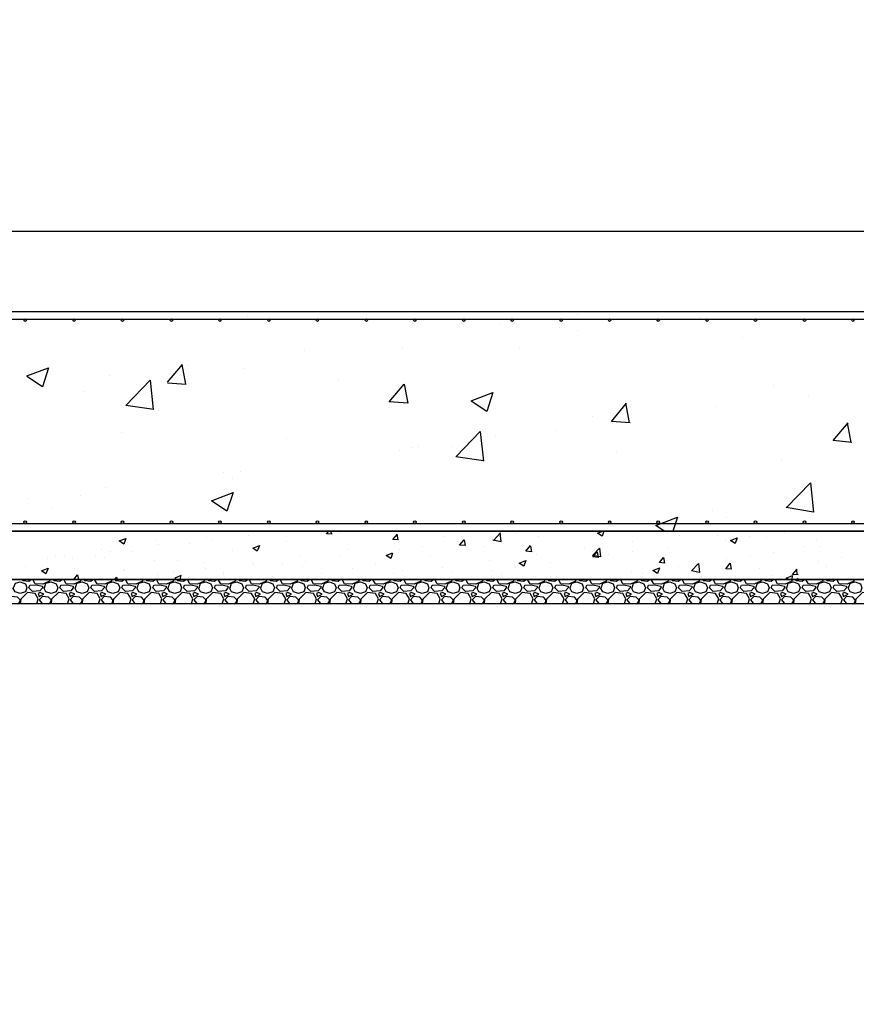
# Model space of a CAD drawing. Extents: x -119078 to 1619993, y 264752 to 340742.
# Tile 160 of 220: x 992506 to 999377, y 303168 to 311253. Entities that reach past the tile are written whole.
import ezdxf

# ---------------------------------------------------------------- set-up
doc = ezdxf.new("R2010")
doc.units = 0
doc.header["$MEASUREMENT"] = 0
doc.linetypes.add('CONTI', pattern=[0])
doc.layers.get('0').update_dxf_attribs({"color": 250, "linetype": 'CONTI'})
doc.layers.add('PDF _Геометрия', color=250, linetype='Continuous')
doc.styles.add('ICOCPEUR', font='isocpeui.ttf')

msp = doc.modelspace()

# ---------------------------------------------------------------- linework, layer by layer
at = {"layer": 'PDF _Геометрия', "color": 251, "lineweight": -3, "true_color": 0x535353}
msp.add_lwpolyline([(988649.57, 309517.232), (1014850.355, 309517.232)], dxfattribs=at)
at = {"layer": 'PDF _Геометрия', "color": 7, "lineweight": -3}
for points in [[(988751.173, 308856.815), (1014748.752, 308856.815), (1014748.752, 307053.368), (988751.173, 307053.368)], [(988547.967, 307053.368), (1014947.724, 307053.368), (1014947.724, 306655.424), (988547.967, 306655.424)], [(988450.598, 306655.424), (1015049.327, 306655.424), (1015049.327, 306456.453), (988450.598, 306456.453)]]:
    msp.add_lwpolyline(points, close=True, dxfattribs=at)
at = {"layer": 'PDF _Геометрия', "color": 1, "lineweight": -3}
for points in [[(988848.542, 308793.314), (1014651.383, 308793.314)], [(988848.542, 307116.87), (1014651.383, 307116.87)]]:
    msp.add_lwpolyline(points, dxfattribs=at)
at = {"layer": 'PDF _Геометрия', "color": 8, "lineweight": -3, "true_color": 0x767676}
for points in [[(994377.42, 308818.714), (994377.42, 308818.714)], [(997086.824, 308831.415), (997086.824, 308831.415)], [(998085.917, 308810.247), (998085.917, 308810.247)], [(995736.355, 308759.446), (995736.355, 308759.446)], [(996447.574, 308750.979), (996447.574, 308750.979)], [(996938.653, 308725.578), (996938.653, 308725.578)], [(997091.057, 308704.411), (997091.057, 308704.411)], [(998445.759, 308645.143), (998445.759, 308645.143)], [(995651.686, 308564.708), (995651.686, 308564.708)], [(996608.445, 308556.241), (996608.445, 308556.241)], [(994847.332, 308539.307), (994847.332, 308539.307)], [(992565.506, 308327.635), (992743.31, 308395.37), (992692.509, 308238.732), (992565.506, 308323.401)], [(993721.236, 308276.833), (993844.006, 308420.77)], [(993869.407, 308259.9), (993839.772, 308420.77)], [(993882.107, 308412.304), (993882.107, 308412.304)], [(994347.786, 308386.903), (994347.786, 308386.903)], [(993247.09, 308327.635), (993247.09, 308327.635)], [(995126.739, 308302.234), (995126.739, 308302.234)], [(993606.933, 308052.461), (993378.327, 308086.328), (993577.299, 308293.767), (993602.7, 308052.461)], [(993721.236, 308272.6), (993873.64, 308259.9)], [(998695.533, 308251.433), (998695.533, 308251.433)], [(993031.185, 308196.398), (993031.185, 308196.398)], [(996214.735, 308124.429), (996392.539, 308192.165), (996341.738, 308035.527), (996214.735, 308120.196)], [(998983.407, 308170.997), (998983.407, 308170.997)], [(997518.635, 307942.391), (997366.231, 307955.092), (997489.001, 308103.262)], [(997514.402, 307942.391), (997484.768, 308103.262)], [(998225.62, 308073.628), (998225.62, 308073.628)], [(993645.034, 308048.227), (993645.034, 308048.227)], [(997213.827, 307997.426), (997213.827, 307997.426)], [(997378.932, 307959.325), (997378.932, 307959.325)], [(999339.016, 307781.52), (999186.612, 307798.454), (999309.382, 307942.391)], [(999334.783, 307781.52), (999305.149, 307942.391)], [(993340.226, 307866.189), (993340.226, 307866.189)], [(996091.965, 307667.217), (996286.703, 307870.423), (996316.337, 307629.116)], [(996417.94, 307832.322), (996417.94, 307832.322)], [(996904.786, 307883.123), (996904.786, 307883.123)], [(994694.928, 307811.155), (994694.928, 307811.155)], [(995732.122, 307743.419), (995732.122, 307743.419)], [(995782.923, 307747.653), (995782.923, 307747.653)], [(996049.63, 307751.886), (996049.63, 307751.886)], [(995622.052, 307718.019), (995622.052, 307718.019)], [(996087.731, 307667.217), (996316.337, 307633.35)], [(997404.332, 307696.852), (997404.332, 307696.852)], [(998763.268, 307637.583), (998763.268, 307637.583)], [(994178.448, 307535.981), (994178.448, 307535.981)], [(994318.152, 307540.214), (994318.152, 307540.214)], [(994250.417, 307489.413), (994250.417, 307489.413)], [(998801.369, 307243.873), (999000.341, 307451.312), (999025.741, 307210.006), (998801.369, 307248.107)], [(993001.551, 307349.709), (993001.551, 307349.709)], [(993213.223, 307408.977), (993213.223, 307408.977)], [(992578.206, 307324.309), (992578.206, 307324.309)], [(998949.539, 307252.34), (998949.539, 307252.34)], [(992772.945, 307235.406), (992772.945, 307235.406)], [(998195.986, 307226.939), (998195.986, 307226.939)], [(997798.043, 307053.368), (997730.307, 307099.936), (997908.112, 307167.671), (997870.011, 307053.368)], [(998183.286, 307108.403), (998183.286, 307108.403)], [(998314.523, 307167.671), (998314.523, 307167.671)], [(994381.653, 307015.267), (994381.653, 307015.267)], [(994428.221, 307049.135), (994428.221, 307049.135)], [(995071.705, 307027.967), (995025.137, 307032.201), (995046.304, 307053.368)], [(995067.471, 307027.967), (995063.238, 307053.368)], [(995139.44, 307044.901), (995139.44, 307044.901)], [(995617.819, 306981.4), (995571.251, 306985.633), (995609.352, 307027.967)], [(995613.585, 306981.4), (995605.119, 307027.967)], [(995986.129, 307011.034), (995986.129, 307011.034)], [(996392.539, 306981.4), (996460.274, 306968.699), (996451.807, 307040.668)], [(996396.773, 306977.166), (996456.041, 307040.668)], [(996587.278, 307032.201), (996587.278, 307032.201)], [(997302.73, 307053.368), (997290.029, 307011.034), (997251.928, 307036.434), (997294.263, 307053.368)], [(997421.266, 307053.368), (997421.266, 307053.368)], [(997827.677, 307036.434), (997827.677, 307036.434)], [(997925.046, 307019.501), (997925.046, 307019.501)], [(998234.087, 307019.501), (998234.087, 307019.501)], [(998784.435, 307044.901), (998784.435, 307044.901)], [(993623.867, 306981.4), (993623.867, 306981.4)], [(993649.267, 306947.532), (993649.267, 306947.532)], [(993903.274, 306951.765), (993903.274, 306951.765)], [(994042.978, 306998.333), (994042.978, 306998.333)], [(994093.779, 306977.166), (994093.779, 306977.166)], [(994694.928, 306968.699), (994694.928, 306968.699)], [(995588.185, 306955.999), (995588.185, 306955.999)], [(995816.791, 306930.598), (995816.791, 306930.598)], [(996104.665, 306968.699), (996104.665, 306968.699)], [(996320.571, 306930.598), (996320.571, 306930.598)], [(996701.581, 306930.598), (996710.047, 306884.03), (996663.48, 306888.264), (996701.581, 306934.832)], [(996765.082, 307006.8), (996765.082, 307006.8)], [(997539.802, 306968.699), (997539.802, 306968.699)], [(998306.056, 306981.4), (998306.056, 306981.4)], [(998496.561, 307006.8), (998496.561, 307006.8)], [(998640.498, 307002.567), (998640.498, 307002.567)], [(998953.773, 306930.598), (998953.773, 306930.598)], [(999046.909, 306981.4), (999046.909, 306981.4)], [(992798.345, 306850.163), (992798.345, 306850.163)], [(993132.787, 306850.163), (993132.787, 306850.163)], [(993179.355, 306905.198), (993179.355, 306905.198)], [(993255.557, 306888.264), (993255.557, 306888.264)], [(993424.895, 306888.264), (993424.895, 306888.264)], [(994250.417, 306892.497), (994250.417, 306892.497)], [(994813.465, 306850.163), (994813.465, 306850.163)], [(995202.941, 306905.198), (995202.941, 306905.198)], [(995567.018, 306871.33), (995554.317, 306828.996), (995516.216, 306854.396), (995567.018, 306875.563)], [(995626.286, 306905.198), (995626.286, 306905.198)], [(995876.059, 306854.396), (995876.059, 306854.396)], [(996752.382, 306858.63), (996752.382, 306858.63)], [(997146.092, 306917.898), (997146.092, 306917.898)], [(997345.064, 306858.63), (997345.064, 306858.63)], [(997535.569, 306884.03), (997535.569, 306884.03)], [(997823.443, 306917.898), (997823.443, 306917.898)], [(998509.261, 306854.396), (998509.261, 306854.396)], [(998699.766, 306875.563), (998699.766, 306875.563)], [(999085.01, 306926.365), (999085.01, 306926.365)], [(992552.805, 306765.494), (992552.805, 306765.494)], [(992734.844, 306828.996), (992734.844, 306828.996)], [(992870.314, 306841.696), (992870.314, 306841.696)], [(992942.282, 306824.762), (992942.282, 306824.762)], [(993204.756, 306833.229), (993204.756, 306833.229)], [(993611.166, 306816.295), (993611.166, 306816.295)], [(993805.905, 306816.295), (993805.905, 306816.295)], [(994017.577, 306799.362), (994017.577, 306799.362)], [(994415.521, 306795.128), (994415.521, 306795.128)], [(994423.988, 306782.428), (994423.988, 306782.428)], [(994665.294, 306778.194), (994665.294, 306778.194)], [(994830.398, 306765.494), (994830.398, 306765.494)], [(994855.799, 306803.595), (994855.799, 306803.595)], [(995143.673, 306841.696), (995143.673, 306841.696)], [(995431.547, 306778.194), (995431.547, 306778.194)], [(996367.139, 306812.062), (996367.139, 306812.062)], [(996862.451, 306795.128), (996862.451, 306795.128)], [(997916.579, 306765.494), (997916.579, 306765.494)], [(998064.75, 306778.194), (998064.75, 306778.194)], [(998352.624, 306740.093), (998306.056, 306744.327), (998339.923, 306790.895), (998348.39, 306740.093)], [(998310.289, 306824.762), (998310.289, 306824.762)], [(999068.076, 306807.828), (999068.076, 306807.828)], [(999135.811, 306765.494), (999135.811, 306765.494)], [(999258.581, 306833.229), (999258.581, 306833.229)], [(992950.749, 306655.424), (992980.383, 306693.525), (992988.85, 306655.424)], [(992959.216, 306748.56), (992959.216, 306748.56)], [(993361.393, 306735.86), (993361.393, 306735.86)], [(993365.627, 306731.626), (993365.627, 306731.626)], [(993640.801, 306693.525), (993640.801, 306693.525)], [(993772.037, 306714.693), (993772.037, 306714.693)], [(993822.839, 306655.424), (993831.306, 306689.292), (993780.504, 306668.125), (993797.438, 306655.424), (993801.671, 306646.958), (993852.473, 306642.724), (993869.407, 306655.424)], [(994034.511, 306744.327), (994034.511, 306744.327)], [(994178.448, 306697.759), (994178.448, 306697.759)], [(994182.681, 306714.693), (994182.681, 306714.693)], [(994987.036, 306701.992), (994987.036, 306701.992)], [(995236.809, 306748.56), (995236.809, 306748.56)], [(995579.718, 306701.992), (995579.718, 306701.992)], [(995647.453, 306731.626), (995647.453, 306731.626)], [(995977.662, 306757.027), (995977.662, 306757.027)], [(996053.864, 306714.693), (996053.864, 306714.693)], [(996384.072, 306731.626), (996384.072, 306731.626)], [(996460.274, 306697.759), (996460.274, 306697.759)], [(996574.577, 306757.027), (996574.577, 306757.027)], [(997531.336, 306718.926), (997531.336, 306718.926)], [(997620.238, 306701.992), (997620.238, 306701.992)], [(998297.589, 306706.226), (998297.589, 306706.226)], [(998585.463, 306744.327), (998585.463, 306744.327)], [(998691.299, 306689.292), (998691.299, 306689.292)], [(998822.536, 306655.424), (998801.369, 306668.125), (998852.17, 306689.292), (998843.703, 306655.424)], [(998898.738, 306693.525), (998852.17, 306697.759), (998890.271, 306740.093)], [(998894.505, 306693.525), (998886.038, 306740.093)], [(992455.436, 306587.689), (992472.37, 306625.79), (992510.471, 306638.491), (992552.805, 306621.557), (992565.506, 306587.689), (992552.805, 306553.822), (992510.471, 306541.121), (992468.137, 306553.822), (992451.203, 306587.689)], [(992527.405, 306655.424), (992531.638, 306646.958), (992582.44, 306642.724), (992599.373, 306655.424)], [(992756.011, 306655.424), (992751.777, 306642.724), (992696.743, 306617.323), (992633.241, 306621.557), (992616.307, 306651.191), (992620.541, 306655.424)], [(992709.443, 306587.689), (992722.143, 306625.79), (992764.478, 306638.491), (992806.812, 306621.557), (992819.512, 306587.689), (992806.812, 306553.822), (992764.478, 306541.121), (992722.143, 306553.822), (992705.209, 306587.689)], [(992781.411, 306655.424), (992785.645, 306646.958), (992836.446, 306642.724), (992853.38, 306655.424)], [(993010.017, 306655.424), (993005.784, 306642.724), (992950.749, 306617.323), (992887.248, 306621.557), (992870.314, 306651.191), (992874.547, 306655.424)], [(992916.882, 306659.658), (992916.882, 306659.658)], [(992963.45, 306587.689), (992976.15, 306625.79), (993018.484, 306638.491), (993060.819, 306621.557), (993073.519, 306587.689), (993060.819, 306553.822), (993018.484, 306541.121), (992976.15, 306553.822), (992959.216, 306587.689)], [(993035.418, 306655.424), (993039.652, 306646.958), (993090.453, 306642.724), (993107.387, 306655.424)], [(993264.024, 306655.424), (993259.791, 306642.724), (993204.756, 306617.323), (993141.254, 306621.557), (993124.32, 306651.191), (993128.554, 306655.424)], [(993217.456, 306587.689), (993230.157, 306625.79), (993272.491, 306638.491), (993314.825, 306621.557), (993327.526, 306587.689), (993314.825, 306553.822), (993272.491, 306541.121), (993230.157, 306553.822), (993213.223, 306587.689)], [(993280.958, 306655.424), (993302.125, 306676.592), (993306.359, 306655.424)], [(993289.425, 306655.424), (993293.658, 306646.958), (993344.46, 306642.724), (993361.393, 306655.424)], [(993518.031, 306655.424), (993513.797, 306642.724), (993458.763, 306617.323), (993395.261, 306621.557), (993378.327, 306651.191), (993382.561, 306655.424)], [(993471.463, 306587.689), (993484.163, 306625.79), (993526.498, 306638.491), (993568.832, 306621.557), (993581.532, 306587.689), (993568.832, 306553.822), (993526.498, 306541.121), (993484.163, 306553.822), (993467.229, 306587.689)], [(993543.431, 306655.424), (993547.665, 306646.958), (993598.466, 306642.724), (993615.4, 306655.424)], [(993772.037, 306655.424), (993767.804, 306642.724), (993712.769, 306617.323), (993649.267, 306621.557), (993632.334, 306651.191), (993636.567, 306655.424)], [(993725.469, 306587.689), (993738.17, 306625.79), (993780.504, 306638.491), (993822.839, 306621.557), (993835.539, 306587.689), (993822.839, 306553.822), (993780.504, 306541.121), (993738.17, 306553.822), (993721.236, 306587.689)], [(994026.044, 306655.424), (994021.811, 306642.724), (993966.776, 306617.323), (993903.274, 306621.557), (993886.34, 306651.191), (993890.574, 306655.424)], [(993894.807, 306676.592), (993894.807, 306676.592)], [(993979.476, 306587.689), (993992.176, 306625.79), (994034.511, 306638.491), (994076.845, 306621.557), (994089.546, 306587.689), (994076.845, 306553.822), (994034.511, 306541.121), (993992.176, 306553.822), (993975.243, 306587.689)], [(994051.445, 306655.424), (994055.678, 306646.958), (994106.479, 306642.724), (994123.413, 306655.424)], [(994280.051, 306655.424), (994275.817, 306642.724), (994220.782, 306617.323), (994157.281, 306621.557), (994140.347, 306651.191), (994144.58, 306655.424)], [(994233.483, 306587.689), (994246.183, 306625.79), (994288.518, 306638.491), (994330.852, 306621.557), (994343.552, 306587.689), (994330.852, 306553.822), (994288.518, 306541.121), (994246.183, 306553.822), (994229.249, 306587.689)], [(994305.451, 306655.424), (994309.685, 306646.958), (994360.486, 306642.724), (994377.42, 306655.424)], [(994534.057, 306655.424), (994529.824, 306642.724), (994474.789, 306617.323), (994411.287, 306621.557), (994394.354, 306651.191), (994398.587, 306655.424)], [(994487.489, 306587.689), (994500.19, 306625.79), (994542.524, 306638.491), (994584.859, 306621.557), (994597.559, 306587.689), (994584.859, 306553.822), (994542.524, 306541.121), (994500.19, 306553.822), (994483.256, 306587.689)], [(994559.458, 306655.424), (994563.691, 306646.958), (994614.493, 306642.724), (994631.426, 306655.424)], [(994584.859, 306680.825), (994584.859, 306680.825)], [(994788.064, 306655.424), (994783.83, 306642.724), (994728.796, 306617.323), (994665.294, 306621.557), (994648.36, 306651.191), (994652.594, 306655.424)], [(994741.496, 306587.689), (994754.196, 306625.79), (994796.531, 306638.491), (994838.865, 306621.557), (994851.566, 306587.689), (994838.865, 306553.822), (994796.531, 306541.121), (994754.196, 306553.822), (994737.263, 306587.689)], [(994813.465, 306655.424), (994817.698, 306646.958), (994868.499, 306642.724), (994885.433, 306655.424)], [(995042.071, 306655.424), (995037.837, 306642.724), (994982.802, 306617.323), (994919.301, 306621.557), (994902.367, 306651.191), (994906.6, 306655.424)], [(994991.269, 306663.891), (994991.269, 306663.891)], [(994995.503, 306587.689), (995008.203, 306625.79), (995050.537, 306638.491), (995092.872, 306621.557), (995105.572, 306587.689), (995092.872, 306553.822), (995050.537, 306541.121), (995008.203, 306553.822), (994991.269, 306587.689)], [(995067.471, 306655.424), (995071.705, 306646.958), (995122.506, 306642.724), (995139.44, 306655.424)], [(995296.077, 306655.424), (995291.844, 306642.724), (995236.809, 306617.323), (995173.307, 306621.557), (995156.374, 306651.191), (995160.607, 306655.424)], [(995249.509, 306587.689), (995262.21, 306625.79), (995304.544, 306638.491), (995346.879, 306621.557), (995359.579, 306587.689), (995346.879, 306553.822), (995304.544, 306541.121), (995262.21, 306553.822), (995245.276, 306587.689)], [(995321.478, 306655.424), (995325.711, 306646.958), (995376.513, 306642.724), (995393.446, 306655.424)], [(995550.084, 306655.424), (995545.85, 306642.724), (995490.816, 306617.323), (995427.314, 306621.557), (995410.38, 306651.191), (995414.614, 306655.424)], [(995503.516, 306587.689), (995516.216, 306625.79), (995558.551, 306638.491), (995600.885, 306621.557), (995613.585, 306587.689), (995600.885, 306553.822), (995558.551, 306541.121), (995516.216, 306553.822), (995499.282, 306587.689)], [(995575.484, 306655.424), (995579.718, 306646.958), (995630.519, 306642.724), (995647.453, 306655.424)], [(995804.09, 306655.424), (995799.857, 306642.724), (995744.822, 306617.323), (995681.321, 306621.557), (995664.387, 306651.191), (995668.62, 306655.424)], [(995757.523, 306587.689), (995770.223, 306625.79), (995812.557, 306638.491), (995854.892, 306621.557), (995867.592, 306587.689), (995854.892, 306553.822), (995812.557, 306541.121), (995770.223, 306553.822), (995753.289, 306587.689)], [(995829.491, 306655.424), (995833.725, 306646.958), (995884.526, 306642.724), (995901.46, 306655.424)], [(995905.693, 306668.125), (995905.693, 306668.125)], [(996058.097, 306655.424), (996053.864, 306642.724), (995998.829, 306617.323), (995935.327, 306621.557), (995918.393, 306651.191), (995922.627, 306655.424)], [(996011.529, 306587.689), (996024.23, 306625.79), (996066.564, 306638.491), (996108.898, 306621.557), (996121.599, 306587.689), (996108.898, 306553.822), (996066.564, 306541.121), (996024.23, 306553.822), (996007.296, 306587.689)], [(996083.498, 306655.424), (996087.731, 306646.958), (996138.533, 306642.724), (996155.466, 306655.424)], [(996312.104, 306655.424), (996307.87, 306642.724), (996252.836, 306617.323), (996189.334, 306621.557), (996172.4, 306651.191), (996176.634, 306655.424)], [(996265.536, 306587.689), (996278.236, 306625.79), (996320.571, 306638.491), (996362.905, 306621.557), (996375.605, 306587.689), (996362.905, 306553.822), (996320.571, 306541.121), (996278.236, 306553.822), (996261.302, 306587.689)], [(996337.504, 306655.424), (996341.738, 306646.958), (996392.539, 306642.724), (996409.473, 306655.424)], [(996566.11, 306655.424), (996561.877, 306642.724), (996506.842, 306617.323), (996443.34, 306621.557), (996426.407, 306651.191), (996430.64, 306655.424)], [(996519.542, 306587.689), (996532.243, 306625.79), (996574.577, 306638.491), (996616.912, 306621.557), (996629.612, 306587.689), (996616.912, 306553.822), (996574.577, 306541.121), (996532.243, 306553.822), (996515.309, 306587.689)], [(996591.511, 306655.424), (996595.744, 306646.958), (996646.546, 306642.724), (996663.48, 306655.424)], [(996820.117, 306655.424), (996815.884, 306642.724), (996760.849, 306617.323), (996697.347, 306621.557), (996680.413, 306651.191), (996684.647, 306655.424)], [(996773.549, 306587.689), (996786.249, 306625.79), (996828.584, 306638.491), (996870.918, 306621.557), (996883.619, 306587.689), (996870.918, 306553.822), (996828.584, 306541.121), (996786.249, 306553.822), (996769.316, 306587.689)], [(996845.518, 306655.424), (996849.751, 306646.958), (996900.552, 306642.724), (996917.486, 306655.424)], [(996866.685, 306680.825), (996866.685, 306680.825)], [(997074.124, 306655.424), (997069.89, 306642.724), (997014.855, 306617.323), (996951.354, 306621.557), (996934.42, 306651.191), (996938.653, 306655.424)], [(997027.556, 306587.689), (997040.256, 306625.79), (997082.591, 306638.491), (997124.925, 306621.557), (997137.625, 306587.689), (997124.925, 306553.822), (997082.591, 306541.121), (997040.256, 306553.822), (997023.322, 306587.689)], [(997099.524, 306655.424), (997103.758, 306646.958), (997154.559, 306642.724), (997171.493, 306655.424)], [(997137.625, 306663.891), (997137.625, 306663.891)], [(997328.13, 306655.424), (997323.897, 306642.724), (997268.862, 306617.323), (997205.36, 306621.557), (997188.427, 306651.191), (997192.66, 306655.424)], [(997273.096, 306663.891), (997273.096, 306663.891)], [(997281.562, 306587.689), (997294.263, 306625.79), (997336.597, 306638.491), (997378.932, 306621.557), (997391.632, 306587.689), (997378.932, 306553.822), (997336.597, 306541.121), (997294.263, 306553.822), (997277.329, 306587.689)], [(997353.531, 306655.424), (997357.764, 306646.958), (997408.566, 306642.724), (997425.499, 306655.424)], [(997582.137, 306655.424), (997577.903, 306642.724), (997522.869, 306617.323), (997459.367, 306621.557), (997442.433, 306651.191), (997446.667, 306655.424)], [(997535.569, 306587.689), (997548.269, 306625.79), (997590.604, 306638.491), (997632.938, 306621.557), (997645.639, 306587.689), (997632.938, 306553.822), (997590.604, 306541.121), (997548.269, 306553.822), (997531.336, 306587.689)], [(997607.538, 306655.424), (997611.771, 306646.958), (997662.572, 306642.724), (997679.506, 306655.424)], [(997836.144, 306655.424), (997831.91, 306642.724), (997776.875, 306617.323), (997713.374, 306621.557), (997696.44, 306651.191), (997700.673, 306655.424)], [(997789.576, 306587.689), (997802.276, 306625.79), (997844.61, 306638.491), (997886.945, 306621.557), (997899.645, 306587.689), (997886.945, 306553.822), (997844.61, 306541.121), (997802.276, 306553.822), (997785.342, 306587.689)], [(997861.544, 306655.424), (997865.778, 306646.958), (997916.579, 306642.724), (997933.513, 306655.424)], [(998090.15, 306655.424), (998085.917, 306642.724), (998030.882, 306617.323), (997967.38, 306621.557), (997950.447, 306651.191), (997954.68, 306655.424)], [(998043.582, 306587.689), (998056.283, 306625.79), (998098.617, 306638.491), (998140.952, 306621.557), (998153.652, 306587.689), (998140.952, 306553.822), (998098.617, 306541.121), (998056.283, 306553.822), (998039.349, 306587.689)], [(998107.084, 306680.825), (998107.084, 306680.825)], [(998115.551, 306655.424), (998119.784, 306646.958), (998170.586, 306642.724), (998187.519, 306655.424)], [(998344.157, 306655.424), (998339.923, 306642.724), (998284.889, 306617.323), (998221.387, 306621.557), (998204.453, 306651.191), (998208.687, 306655.424)], [(998297.589, 306587.689), (998310.289, 306625.79), (998352.624, 306638.491), (998394.958, 306621.557), (998407.658, 306587.689), (998394.958, 306553.822), (998352.624, 306541.121), (998310.289, 306553.822), (998293.356, 306587.689)], [(998369.558, 306655.424), (998373.791, 306646.958), (998424.592, 306642.724), (998441.526, 306655.424)], [(998598.163, 306655.424), (998593.93, 306642.724), (998538.895, 306617.323), (998475.394, 306621.557), (998458.46, 306651.191), (998462.693, 306655.424)], [(998551.596, 306587.689), (998564.296, 306625.79), (998606.63, 306638.491), (998648.965, 306621.557), (998661.665, 306587.689), (998648.965, 306553.822), (998606.63, 306541.121), (998564.296, 306553.822), (998547.362, 306587.689)], [(998623.564, 306655.424), (998627.798, 306646.958), (998678.599, 306642.724), (998695.533, 306655.424)], [(998852.17, 306655.424), (998847.937, 306642.724), (998792.902, 306617.323), (998729.4, 306621.557), (998712.466, 306651.191), (998716.7, 306655.424)], [(998805.602, 306587.689), (998818.303, 306625.79), (998860.637, 306638.491), (998902.971, 306621.557), (998915.672, 306587.689), (998902.971, 306553.822), (998860.637, 306541.121), (998818.303, 306553.822), (998801.369, 306587.689)], [(998877.571, 306655.424), (998881.804, 306646.958), (998932.606, 306642.724), (998949.539, 306655.424)], [(998886.038, 306655.424), (998894.505, 306663.891), (998894.505, 306655.424)], [(999106.177, 306655.424), (999101.943, 306642.724), (999046.909, 306617.323), (998983.407, 306621.557), (998966.473, 306651.191), (998970.707, 306655.424)], [(999059.609, 306587.689), (999072.309, 306625.79), (999114.644, 306638.491), (999156.978, 306621.557), (999169.678, 306587.689), (999156.978, 306553.822), (999114.644, 306541.121), (999072.309, 306553.822), (999055.375, 306587.689)], [(999076.543, 306672.358), (999076.543, 306672.358)], [(999131.577, 306655.424), (999135.811, 306646.958), (999186.612, 306642.724), (999203.546, 306655.424)], [(999360.183, 306655.424), (999355.95, 306642.724), (999300.915, 306617.323), (999237.414, 306621.557), (999220.48, 306651.191), (999224.713, 306655.424)], [(999313.616, 306587.689), (999326.316, 306625.79), (999368.65, 306638.491), (999410.985, 306621.557), (999423.685, 306587.689), (999410.985, 306553.822), (999368.65, 306541.121), (999326.316, 306553.822), (999309.382, 306587.689)], [(992645.941, 306456.453), (992658.642, 306498.787), (992633.241, 306541.121), (992569.739, 306549.588), (992514.704, 306494.554), (992510.471, 306456.453)], [(992899.948, 306456.453), (992912.648, 306498.787), (992887.248, 306541.121), (992823.746, 306549.588), (992768.711, 306494.554), (992764.478, 306456.453)], [(993153.955, 306456.453), (993166.655, 306498.787), (993141.254, 306541.121), (993077.753, 306549.588), (993022.718, 306494.554), (993018.484, 306456.453)], [(993407.961, 306456.453), (993420.662, 306498.787), (993395.261, 306541.121), (993331.759, 306549.588), (993276.724, 306494.554), (993272.491, 306456.453)], [(993661.968, 306456.453), (993674.668, 306498.787), (993649.267, 306541.121), (993585.766, 306549.588), (993530.731, 306494.554), (993526.498, 306456.453)], [(993915.974, 306456.453), (993928.675, 306498.787), (993903.274, 306541.121), (993839.772, 306549.588), (993784.738, 306494.554), (993780.504, 306456.453)], [(994169.981, 306456.453), (994182.681, 306498.787), (994157.281, 306541.121), (994093.779, 306549.588), (994038.744, 306494.554), (994034.511, 306456.453)], [(994423.988, 306456.453), (994436.688, 306498.787), (994411.287, 306541.121), (994347.786, 306549.588), (994292.751, 306494.554), (994288.518, 306456.453)], [(994677.994, 306456.453), (994690.695, 306498.787), (994665.294, 306541.121), (994601.792, 306549.588), (994546.758, 306494.554), (994542.524, 306456.453)], [(994932.001, 306456.453), (994944.701, 306498.787), (994919.301, 306541.121), (994855.799, 306549.588), (994800.764, 306494.554), (994796.531, 306456.453)], [(995186.008, 306456.453), (995198.708, 306498.787), (995173.307, 306541.121), (995109.806, 306549.588), (995054.771, 306494.554), (995050.537, 306456.453)], [(995440.014, 306456.453), (995452.715, 306498.787), (995427.314, 306541.121), (995363.812, 306549.588), (995308.778, 306494.554), (995304.544, 306456.453)], [(995694.021, 306456.453), (995706.721, 306498.787), (995681.321, 306541.121), (995617.819, 306549.588), (995562.784, 306494.554), (995558.551, 306456.453)], [(995948.028, 306456.453), (995960.728, 306498.787), (995935.327, 306541.121), (995871.826, 306549.588), (995816.791, 306494.554), (995812.557, 306456.453)], [(996202.034, 306456.453), (996214.735, 306498.787), (996189.334, 306541.121), (996125.832, 306549.588), (996070.797, 306494.554), (996066.564, 306456.453)], [(996456.041, 306456.453), (996468.741, 306498.787), (996443.34, 306541.121), (996379.839, 306549.588), (996324.804, 306494.554), (996320.571, 306456.453)], [(996710.047, 306456.453), (996722.748, 306498.787), (996697.347, 306541.121), (996633.845, 306549.588), (996578.811, 306494.554), (996574.577, 306456.453)], [(996964.054, 306456.453), (996976.754, 306498.787), (996951.354, 306541.121), (996887.852, 306549.588), (996832.817, 306494.554), (996828.584, 306456.453)], [(997218.061, 306456.453), (997230.761, 306498.787), (997205.36, 306541.121), (997141.859, 306549.588), (997086.824, 306494.554), (997082.591, 306456.453)], [(997472.067, 306456.453), (997484.768, 306498.787), (997459.367, 306541.121), (997395.865, 306549.588), (997340.831, 306494.554), (997336.597, 306456.453)], [(997726.074, 306456.453), (997738.774, 306498.787), (997713.374, 306541.121), (997649.872, 306549.588), (997594.837, 306494.554), (997590.604, 306456.453)], [(997980.081, 306456.453), (997992.781, 306498.787), (997967.38, 306541.121), (997903.879, 306549.588), (997848.844, 306494.554), (997844.61, 306456.453)], [(998234.087, 306456.453), (998246.788, 306498.787), (998221.387, 306541.121), (998157.885, 306549.588), (998102.851, 306494.554), (998098.617, 306456.453)], [(998488.094, 306456.453), (998500.794, 306498.787), (998475.394, 306541.121), (998411.892, 306549.588), (998356.857, 306494.554), (998352.624, 306456.453)], [(998742.101, 306456.453), (998754.801, 306498.787), (998729.4, 306541.121), (998665.899, 306549.588), (998610.864, 306494.554), (998606.63, 306456.453)], [(998996.107, 306456.453), (999008.808, 306498.787), (998983.407, 306541.121), (998919.905, 306549.588), (998864.87, 306494.554), (998860.637, 306456.453)], [(999250.114, 306456.453), (999262.814, 306498.787), (999237.414, 306541.121), (999173.912, 306549.588), (999118.877, 306494.554), (999114.644, 306456.453)], [(999504.12, 306456.453), (999516.821, 306498.787), (999491.42, 306541.121), (999427.918, 306549.588), (999372.884, 306494.554), (999368.65, 306456.453)], [(992497.771, 306456.453), (992510.471, 306477.62), (992510.471, 306490.32), (992489.304, 306511.487), (992438.503, 306515.721), (992413.102, 306490.32), (992434.269, 306460.686), (992489.304, 306456.453)], [(992751.777, 306456.453), (992764.478, 306477.62), (992764.478, 306490.32), (992743.31, 306511.487), (992692.509, 306515.721), (992667.108, 306490.32), (992688.276, 306460.686), (992743.31, 306456.453)], [(993005.784, 306456.453), (993018.484, 306477.62), (993018.484, 306490.32), (992997.317, 306511.487), (992946.516, 306515.721), (992921.115, 306490.32), (992942.282, 306460.686), (992997.317, 306456.453)], [(993259.791, 306456.453), (993272.491, 306477.62), (993272.491, 306490.32), (993251.324, 306511.487), (993200.522, 306515.721), (993175.122, 306490.32), (993196.289, 306460.686), (993251.324, 306456.453)], [(993513.797, 306456.453), (993526.498, 306477.62), (993526.498, 306490.32), (993505.33, 306511.487), (993454.529, 306515.721), (993429.128, 306490.32), (993450.296, 306460.686), (993505.33, 306456.453)], [(993767.804, 306456.453), (993780.504, 306477.62), (993780.504, 306490.32), (993759.337, 306511.487), (993708.536, 306515.721), (993683.135, 306490.32), (993704.302, 306460.686), (993759.337, 306456.453)], [(994021.811, 306456.453), (994034.511, 306477.62), (994034.511, 306490.32), (994013.344, 306511.487), (993962.542, 306515.721), (993937.142, 306490.32), (993958.309, 306460.686), (994013.344, 306456.453)], [(994275.817, 306456.453), (994288.518, 306477.62), (994288.518, 306490.32), (994267.35, 306511.487), (994216.549, 306515.721), (994191.148, 306490.32), (994212.316, 306460.686), (994267.35, 306456.453)], [(994529.824, 306456.453), (994542.524, 306477.62), (994542.524, 306490.32), (994521.357, 306511.487), (994470.556, 306515.721), (994445.155, 306490.32), (994466.322, 306460.686), (994521.357, 306456.453)], [(994783.83, 306456.453), (994796.531, 306477.62), (994796.531, 306490.32), (994775.364, 306511.487), (994724.562, 306515.721), (994699.162, 306490.32), (994720.329, 306460.686), (994775.364, 306456.453)], [(995037.837, 306456.453), (995050.537, 306477.62), (995050.537, 306490.32), (995029.37, 306511.487), (994978.569, 306515.721), (994953.168, 306490.32), (994974.335, 306460.686), (995029.37, 306456.453)], [(995291.844, 306456.453), (995304.544, 306477.62), (995304.544, 306490.32), (995283.377, 306511.487), (995232.576, 306515.721), (995207.175, 306490.32), (995228.342, 306460.686), (995283.377, 306456.453)], [(995545.85, 306456.453), (995558.551, 306477.62), (995558.551, 306490.32), (995537.383, 306511.487), (995486.582, 306515.721), (995461.181, 306490.32), (995482.349, 306460.686), (995537.383, 306456.453)], [(995799.857, 306456.453), (995812.557, 306477.62), (995812.557, 306490.32), (995791.39, 306511.487), (995740.589, 306515.721), (995715.188, 306490.32), (995736.355, 306460.686), (995791.39, 306456.453)], [(996053.864, 306456.453), (996066.564, 306477.62), (996066.564, 306490.32), (996045.397, 306511.487), (995994.595, 306515.721), (995969.195, 306490.32), (995990.362, 306460.686), (996045.397, 306456.453)], [(996307.87, 306456.453), (996320.571, 306477.62), (996320.571, 306490.32), (996299.403, 306511.487), (996248.602, 306515.721), (996223.201, 306490.32), (996244.369, 306460.686), (996299.403, 306456.453)], [(996561.877, 306456.453), (996574.577, 306477.62), (996574.577, 306490.32), (996553.41, 306511.487), (996502.609, 306515.721), (996477.208, 306490.32), (996498.375, 306460.686), (996553.41, 306456.453)], [(996815.884, 306456.453), (996828.584, 306477.62), (996828.584, 306490.32), (996807.417, 306511.487), (996756.615, 306515.721), (996731.215, 306490.32), (996752.382, 306460.686), (996807.417, 306456.453)], [(997069.89, 306456.453), (997082.591, 306477.62), (997082.591, 306490.32), (997061.423, 306511.487), (997010.622, 306515.721), (996985.221, 306490.32), (997006.389, 306460.686), (997061.423, 306456.453)], [(997323.897, 306456.453), (997336.597, 306477.62), (997336.597, 306490.32), (997315.43, 306511.487), (997264.629, 306515.721), (997239.228, 306490.32), (997260.395, 306460.686), (997315.43, 306456.453)], [(997577.903, 306456.453), (997590.604, 306477.62), (997590.604, 306490.32), (997569.437, 306511.487), (997518.635, 306515.721), (997493.235, 306490.32), (997514.402, 306460.686), (997569.437, 306456.453)], [(997831.91, 306456.453), (997844.61, 306477.62), (997844.61, 306490.32), (997823.443, 306511.487), (997772.642, 306515.721), (997747.241, 306490.32), (997768.408, 306460.686), (997823.443, 306456.453)], [(998085.917, 306456.453), (998098.617, 306477.62), (998098.617, 306490.32), (998077.45, 306511.487), (998026.649, 306515.721), (998001.248, 306490.32), (998022.415, 306460.686), (998077.45, 306456.453)], [(998339.923, 306456.453), (998352.624, 306477.62), (998352.624, 306490.32), (998331.457, 306511.487), (998280.655, 306515.721), (998255.255, 306490.32), (998276.422, 306460.686), (998331.457, 306456.453)], [(998593.93, 306456.453), (998606.63, 306477.62), (998606.63, 306490.32), (998585.463, 306511.487), (998534.662, 306515.721), (998509.261, 306490.32), (998530.428, 306460.686), (998585.463, 306456.453)], [(998847.937, 306456.453), (998860.637, 306477.62), (998860.637, 306490.32), (998839.47, 306511.487), (998788.668, 306515.721), (998763.268, 306490.32), (998784.435, 306460.686), (998839.47, 306456.453)], [(999101.943, 306456.453), (999114.644, 306477.62), (999114.644, 306490.32), (999093.476, 306511.487), (999042.675, 306515.721), (999017.274, 306490.32), (999038.442, 306460.686), (999093.476, 306456.453)], [(999355.95, 306456.453), (999368.65, 306477.62), (999368.65, 306490.32), (999347.483, 306511.487), (999296.682, 306515.721), (999271.281, 306490.32), (999292.448, 306460.686), (999347.483, 306456.453)]]:
    msp.add_lwpolyline(points, dxfattribs=at)
for points in [[(995664.387, 308259.9), (995694.021, 308103.262), (995541.617, 308115.963)], [(994258.883, 307370.876), (994208.082, 307218.472), (994081.079, 307303.141)], [(993378.327, 306994.1), (993361.393, 306947.532), (993323.292, 306972.933)], [(994474.789, 306934.832), (994457.855, 306888.264), (994419.754, 306913.664)], [(996155.466, 306981.4), (996163.933, 306934.832), (996117.365, 306939.065)], [(998399.192, 306998.333), (998382.258, 306951.765), (998344.157, 306977.166)], [(997277.329, 306841.696), (997209.594, 306854.396), (997268.862, 306913.664)], [(997247.695, 306884.03), (997256.162, 306837.463), (997213.827, 306841.696)], [(996663.48, 306812.062), (996646.546, 306765.494), (996608.445, 306790.895)], [(997793.809, 306837.463), (997802.276, 306790.895), (997759.942, 306795.128)], [(998090.15, 306714.693), (998022.415, 306727.393), (998081.683, 306786.661)], [(992739.077, 306748.56), (992722.143, 306701.992), (992684.042, 306727.393)], [(997759.942, 306752.794), (997743.008, 306706.226), (997704.907, 306731.626)], [(992590.906, 306608.857), (992641.708, 306613.09), (992692.509, 306600.39), (992692.509, 306587.689), (992671.342, 306562.289), (992612.074, 306558.055), (992582.44, 306587.689)], [(992844.913, 306608.857), (992895.714, 306613.09), (992946.516, 306600.39), (992946.516, 306587.689), (992925.349, 306562.289), (992866.08, 306558.055), (992836.446, 306587.689)], [(993098.92, 306608.857), (993149.721, 306613.09), (993200.522, 306600.39), (993200.522, 306587.689), (993179.355, 306562.289), (993120.087, 306558.055), (993090.453, 306587.689)], [(993352.926, 306608.857), (993403.728, 306613.09), (993454.529, 306600.39), (993454.529, 306587.689), (993433.362, 306562.289), (993374.094, 306558.055), (993344.46, 306587.689)], [(993606.933, 306608.857), (993657.734, 306613.09), (993708.536, 306600.39), (993708.536, 306587.689), (993687.368, 306562.289), (993628.1, 306558.055), (993598.466, 306587.689)], [(993860.94, 306608.857), (993911.741, 306613.09), (993962.542, 306600.39), (993962.542, 306587.689), (993941.375, 306562.289), (993882.107, 306558.055), (993852.473, 306587.689)], [(994114.946, 306608.857), (994165.748, 306613.09), (994216.549, 306600.39), (994216.549, 306587.689), (994195.382, 306562.289), (994136.114, 306558.055), (994106.479, 306587.689)], [(994368.953, 306608.857), (994419.754, 306613.09), (994470.556, 306600.39), (994470.556, 306587.689), (994449.388, 306562.289), (994390.12, 306558.055), (994360.486, 306587.689)], [(994622.96, 306608.857), (994673.761, 306613.09), (994724.562, 306600.39), (994724.562, 306587.689), (994703.395, 306562.289), (994644.127, 306558.055), (994614.493, 306587.689)], [(994876.966, 306608.857), (994927.768, 306613.09), (994978.569, 306600.39), (994978.569, 306587.689), (994957.402, 306562.289), (994898.133, 306558.055), (994868.499, 306587.689)], [(995130.973, 306608.857), (995181.774, 306613.09), (995232.576, 306600.39), (995232.576, 306587.689), (995211.408, 306562.289), (995152.14, 306558.055), (995122.506, 306587.689)], [(995384.98, 306608.857), (995435.781, 306613.09), (995486.582, 306600.39), (995486.582, 306587.689), (995465.415, 306562.289), (995406.147, 306558.055), (995376.513, 306587.689)], [(995638.986, 306608.857), (995689.787, 306613.09), (995740.589, 306600.39), (995740.589, 306587.689), (995719.422, 306562.289), (995660.153, 306558.055), (995630.519, 306587.689)], [(995892.993, 306608.857), (995943.794, 306613.09), (995994.595, 306600.39), (995994.595, 306587.689), (995973.428, 306562.289), (995914.16, 306558.055), (995884.526, 306587.689)], [(996146.999, 306608.857), (996197.801, 306613.09), (996248.602, 306600.39), (996248.602, 306587.689), (996227.435, 306562.289), (996168.167, 306558.055), (996138.533, 306587.689)], [(996401.006, 306608.857), (996451.807, 306613.09), (996502.609, 306600.39), (996502.609, 306587.689), (996481.441, 306562.289), (996422.173, 306558.055), (996392.539, 306587.689)], [(996655.013, 306608.857), (996705.814, 306613.09), (996756.615, 306600.39), (996756.615, 306587.689), (996735.448, 306562.289), (996676.18, 306558.055), (996646.546, 306587.689)], [(996909.019, 306608.857), (996959.821, 306613.09), (997010.622, 306600.39), (997010.622, 306587.689), (996989.455, 306562.289), (996930.187, 306558.055), (996900.552, 306587.689)], [(997163.026, 306608.857), (997213.827, 306613.09), (997264.629, 306600.39), (997264.629, 306587.689), (997243.461, 306562.289), (997184.193, 306558.055), (997154.559, 306587.689)], [(997417.033, 306608.857), (997467.834, 306613.09), (997518.635, 306600.39), (997518.635, 306587.689), (997497.468, 306562.289), (997438.2, 306558.055), (997408.566, 306587.689)], [(997671.039, 306608.857), (997721.841, 306613.09), (997772.642, 306600.39), (997772.642, 306587.689), (997751.475, 306562.289), (997692.206, 306558.055), (997662.572, 306587.689)], [(997925.046, 306608.857), (997975.847, 306613.09), (998026.649, 306600.39), (998026.649, 306587.689), (998005.481, 306562.289), (997946.213, 306558.055), (997916.579, 306587.689)], [(998179.053, 306608.857), (998229.854, 306613.09), (998280.655, 306600.39), (998280.655, 306587.689), (998259.488, 306562.289), (998200.22, 306558.055), (998170.586, 306587.689)], [(998433.059, 306608.857), (998483.86, 306613.09), (998534.662, 306600.39), (998534.662, 306587.689), (998513.495, 306562.289), (998454.226, 306558.055), (998424.592, 306587.689)], [(998687.066, 306608.857), (998737.867, 306613.09), (998788.668, 306600.39), (998788.668, 306587.689), (998767.501, 306562.289), (998708.233, 306558.055), (998678.599, 306587.689)], [(998941.072, 306608.857), (998991.874, 306613.09), (999042.675, 306600.39), (999042.675, 306587.689), (999021.508, 306562.289), (998962.24, 306558.055), (998932.606, 306587.689)], [(999195.079, 306608.857), (999245.88, 306613.09), (999296.682, 306600.39), (999296.682, 306587.689), (999275.515, 306562.289), (999216.246, 306558.055), (999186.612, 306587.689)], [(992675.575, 306549.588), (992658.642, 306541.121), (992667.108, 306515.721), (992705.209, 306536.888)], [(992929.582, 306549.588), (992912.648, 306541.121), (992921.115, 306515.721), (992959.216, 306536.888)], [(993183.589, 306549.588), (993166.655, 306541.121), (993175.122, 306515.721), (993213.223, 306536.888)], [(993437.595, 306549.588), (993420.662, 306541.121), (993429.128, 306515.721), (993467.229, 306536.888)], [(993691.602, 306549.588), (993674.668, 306541.121), (993683.135, 306515.721), (993721.236, 306536.888)], [(993945.609, 306549.588), (993928.675, 306541.121), (993937.142, 306515.721), (993975.243, 306536.888)], [(994199.615, 306549.588), (994182.681, 306541.121), (994191.148, 306515.721), (994229.249, 306536.888)], [(994453.622, 306549.588), (994436.688, 306541.121), (994445.155, 306515.721), (994483.256, 306536.888)], [(994707.628, 306549.588), (994690.695, 306541.121), (994699.162, 306515.721), (994737.263, 306536.888)], [(994961.635, 306549.588), (994944.701, 306541.121), (994953.168, 306515.721), (994991.269, 306536.888)], [(995215.642, 306549.588), (995198.708, 306541.121), (995207.175, 306515.721), (995245.276, 306536.888)], [(995469.648, 306549.588), (995452.715, 306541.121), (995461.181, 306515.721), (995499.282, 306536.888)], [(995723.655, 306549.588), (995706.721, 306541.121), (995715.188, 306515.721), (995753.289, 306536.888)], [(995977.662, 306549.588), (995960.728, 306541.121), (995969.195, 306515.721), (996007.296, 306536.888)], [(996231.668, 306549.588), (996214.735, 306541.121), (996223.201, 306515.721), (996261.302, 306536.888)], [(996485.675, 306549.588), (996468.741, 306541.121), (996477.208, 306515.721), (996515.309, 306536.888)], [(996739.682, 306549.588), (996722.748, 306541.121), (996731.215, 306515.721), (996769.316, 306536.888)], [(996993.688, 306549.588), (996976.754, 306541.121), (996985.221, 306515.721), (997023.322, 306536.888)], [(997247.695, 306549.588), (997230.761, 306541.121), (997239.228, 306515.721), (997277.329, 306536.888)], [(997501.701, 306549.588), (997484.768, 306541.121), (997493.235, 306515.721), (997531.336, 306536.888)], [(997755.708, 306549.588), (997738.774, 306541.121), (997747.241, 306515.721), (997785.342, 306536.888)], [(998009.715, 306549.588), (997992.781, 306541.121), (998001.248, 306515.721), (998039.349, 306536.888)], [(998263.721, 306549.588), (998246.788, 306541.121), (998255.255, 306515.721), (998293.356, 306536.888)], [(998517.728, 306549.588), (998500.794, 306541.121), (998509.261, 306515.721), (998547.362, 306536.888)], [(998771.735, 306549.588), (998754.801, 306541.121), (998763.268, 306515.721), (998801.369, 306536.888)], [(999025.741, 306549.588), (999008.808, 306541.121), (999017.274, 306515.721), (999055.375, 306536.888)], [(999279.748, 306549.588), (999262.814, 306541.121), (999271.281, 306515.721), (999309.382, 306536.888)]]:
    msp.add_lwpolyline(points, close=True, dxfattribs=at)
at = {"layer": 'PDF _Геометрия', "color": 7, "lineweight": -3}
for centre, radius in [((992550.688, 308786.963), 10.584), ((992952.865, 308786.963), 10.584), ((993350.809, 308786.963), 10.584), ((993752.986, 308786.963), 10.584), ((994150.931, 308786.964), 10.583), ((994553.108, 308786.964), 10.583), ((994951.052, 308786.964), 10.583), ((995353.229, 308786.964), 10.583), ((995751.173, 308786.964), 10.583), ((996153.35, 308786.964), 10.583), ((996551.293, 308786.964), 10.583), ((996953.471, 308786.964), 10.583), ((997351.414, 308786.964), 10.583), ((997749.358, 308786.964), 10.583), ((998151.535, 308786.964), 10.583), ((998549.479, 308786.964), 10.583), ((998951.656, 308786.964), 10.583), ((999349.6, 308786.964), 10.583), ((992550.688, 307127.453), 10.584), ((992952.865, 307127.453), 10.584), ((993350.809, 307127.453), 10.584), ((993752.986, 307127.453), 10.584), ((994150.931, 307127.454), 10.583), ((994553.108, 307127.454), 10.583), ((994951.052, 307127.454), 10.583), ((995353.229, 307127.454), 10.583), ((995751.173, 307127.454), 10.583), ((996153.35, 307127.454), 10.583), ((996551.293, 307127.454), 10.583), ((996953.471, 307127.454), 10.583), ((997351.414, 307127.454), 10.583), ((997749.358, 307127.454), 10.583), ((998151.535, 307127.454), 10.583), ((998549.479, 307127.454), 10.583), ((998951.656, 307127.454), 10.583), ((999349.6, 307127.454), 10.583)]:
    msp.add_circle(centre, radius, dxfattribs=at)

# ---------------------------------------------------------------- texts
at = {"linetype": 'Continuous', "lineweight": 25, "ltscale": 15, "insert": (12863.76, 311222.017), "char_height": 250, "width": 17877.44941, "attachment_point": 1, "style": 'ICOCPEUR'}
msp.add_mtext('\\pi4862.31;{\\H1.16667x;\\LАнтисейсмические мероприятия\\P\\pi0;\\H0.71428x;\\l       Для обеспечения сейсмостойкости несущих конструкций и фундаментов соблюдены все условия КМК 2.01.03-19 «Строительство в сейсмических районах».\\P\\pi5355.138;\\H1.4x;\\LАнтикоррозионная защита\\l\\P\\pi0;\\H0.71428x;       Защита конструкций от коррозии должна производиться в соответствии КМК 2.03.11-96 "Защита строительных конструкций от коррозии" ГОСТ 9.402-2004 «Покрытия лакокрасочные. Подготовка (металлических поверхностей перед окрашиванием». Антикоррозионное покрытие должно обеспечивать защиту конструкций. \\P       \\A1;Все несущие металлоконструкции грунтовать и\\A0; окрасить эмалью ПФ-115 (ГОСТ6465-76) за 2 раза по грунтовке ГФ-021 (ГОСТ 25129-82)\\A1;.\\P      Для железобетонных конструкций использовать бетон \\A0;на портландцементе по ГОСТ 10178-85*,\\A1; водонепроницаемости W\\A0;4\\A1; и морозостойкостью F100\\A0;.\\A1;\\P\\A0;       \\A1;Все \\A0;поверхности бетонных и ж.б конструкций, соприкасающиеся с грунтом обмазать \\A1;\\C256;горячим битумом за 2 раза\\A0;\\C0; по ГОСТ 28379-89.}\\P\\pi5566.64787;{\\H1.16666x;\\LАнтипросадочные мероприятия\\A1;\\l\\P\\pi0;\\H0.71428x;        В соответствии с требованиями КМК 2.02.01-98 приняты противопросадочные мероприятия для первого типа грунтовых условий. Для устранения просадочных свойств грунтов I типа предусмотрено уплотнение тяжелыми трамбовками грунтов в основании котлованов и устройство подготовки из бетона класса В7,5. Насыпные грунты и строительный мусор толщиной до 1,5м удалить и заменить засыпкой из ГПС до бетонной подготовки.}', dxfattribs=at)

doc.saveas('drawing.dxf')
